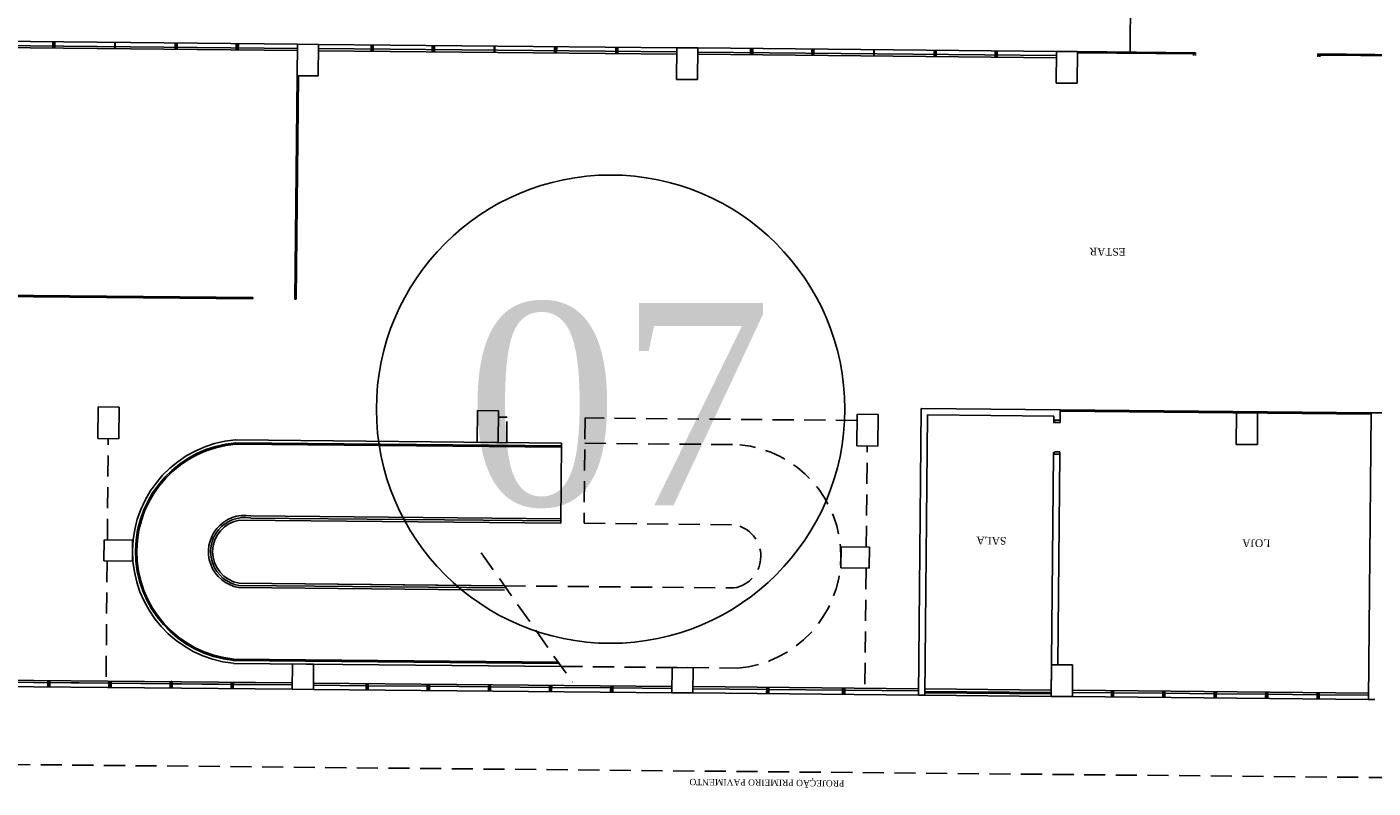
# Model space of a CAD drawing. Header units: millimetres. Extents: x 593 to 1794, y -180 to 570.
# Tile 50 of 71: x 1318 to 1350, y 43 to 61. Entities that reach past the tile are written whole.
import ezdxf

# ---------------------------------------------------------------- set-up
doc = ezdxf.new("R2010")
doc.units = ezdxf.units.MM
doc.header["$MEASUREMENT"] = 0
doc.linetypes.add('Dashed', pattern=[0.75, 0.5, -0.25])
doc.layers.get('0').update_dxf_attribs({"color": 5, "lineweight": 20})
for name, color, linetype, lineweight in [('Layout - Marco Polo', 252, 'Continuous', 25), ('Linha de Chamada - Marco Polo', 1, 'Continuous', 25), ('Textos - Marco Polo', 143, 'Continuous', 25)]:
    doc.layers.add(name, color=color, linetype=linetype, lineweight=lineweight)
doc.styles.add('Dutch801RmBT', font='dutch.ttf')
doc.styles.add('TimesNewRoman', font='times.ttf')

msp = doc.modelspace()

# ---------------------------------------------------------------- hatches: boundary and pattern name
at = {"layer": 'Layout - Marco Polo', "linetype": 'Continuous'}
for points in [[(1318.895, 60.828), (1318.945, 60.827), (1318.946, 60.977), (1318.896, 60.978)], [(1320.345, 60.814), (1320.395, 60.813), (1320.396, 60.963), (1320.346, 60.964)], [(1321.795, 60.8), (1321.845, 60.8), (1321.846, 60.95), (1321.796, 60.95)], [(1323.245, 60.786), (1323.295, 60.786), (1323.296, 60.936), (1323.246, 60.936)], [(1326.444, 60.756), (1326.494, 60.755), (1326.496, 60.905), (1326.446, 60.906)], [(1327.894, 60.742), (1327.944, 60.742), (1327.946, 60.892), (1327.896, 60.892)], [(1329.344, 60.728), (1329.394, 60.728), (1329.396, 60.878), (1329.346, 60.878)], [(1330.794, 60.714), (1330.844, 60.714), (1330.846, 60.864), (1330.796, 60.864)], [(1332.244, 60.701), (1332.294, 60.7), (1332.296, 60.85), (1332.246, 60.851)], [(1335.444, 60.67), (1335.494, 60.67), (1335.495, 60.82), (1335.445, 60.82)], [(1336.894, 60.656), (1336.944, 60.656), (1336.945, 60.806), (1336.895, 60.806)], [(1338.344, 60.643), (1338.394, 60.642), (1338.395, 60.792), (1338.345, 60.793)], [(1339.794, 60.629), (1339.844, 60.628), (1339.845, 60.778), (1339.795, 60.779)], [(1341.244, 60.615), (1341.294, 60.615), (1341.295, 60.765), (1341.245, 60.765)], [(1318.776, 45.678), (1318.826, 45.678), (1318.827, 45.828), (1318.777, 45.828)], [(1320.226, 45.664), (1320.276, 45.664), (1320.277, 45.814), (1320.227, 45.814)], [(1321.676, 45.65), (1321.726, 45.65), (1321.727, 45.8), (1321.677, 45.8)], [(1323.125, 45.637), (1323.175, 45.636), (1323.177, 45.786), (1323.127, 45.787)], [(1326.325, 45.606), (1326.375, 45.606), (1326.377, 45.756), (1326.327, 45.756)], [(1327.775, 45.592), (1327.825, 45.592), (1327.827, 45.742), (1327.777, 45.742)], [(1329.225, 45.579), (1329.275, 45.578), (1329.277, 45.728), (1329.227, 45.729)], [(1330.675, 45.565), (1330.725, 45.564), (1330.727, 45.714), (1330.677, 45.715)], [(1332.125, 45.551), (1332.175, 45.551), (1332.177, 45.701), (1332.127, 45.701)], [(1335.825, 45.516), (1335.875, 45.515), (1335.876, 45.665), (1335.826, 45.666)], [(1337.625, 45.499), (1337.675, 45.498), (1337.676, 45.648), (1337.626, 45.649)], [(1344, 45.438), (1344.05, 45.438), (1344.051, 45.588), (1344.001, 45.588)], [(1345.219, 45.427), (1345.269, 45.426), (1345.271, 45.576), (1345.221, 45.577)], [(1346.439, 45.415), (1346.489, 45.414), (1346.491, 45.564), (1346.441, 45.565)], [(1347.659, 45.403), (1347.709, 45.403), (1347.711, 45.553), (1347.661, 45.553)], [(1348.879, 45.392), (1348.929, 45.391), (1348.931, 45.541), (1348.881, 45.542)]]:
    msp.add_hatch(color=256, dxfattribs=at).paths.add_polyline_path(points)

# ---------------------------------------------------------------- linework, layer by layer
at = {"linetype": 'Continuous'}
msp.add_lwpolyline([(1321.7, 45.821), (1321.74, 45.78)], dxfattribs=at)
at = {"layer": 'Layout - Marco Polo'}
for p, q in [((1344.445, 60.735), (1344.539, 70.584)), ((1324.696, 60.922), (1316.196, 61.003)), ((1318.895, 60.828), (1318.896, 60.978)), ((1324.695, 60.822), (1316.195, 60.903)), ((1324.695, 60.772), (1316.195, 60.853)), ((1318.945, 60.827), (1318.946, 60.977)), ((1321.795, 60.8), (1321.796, 60.95)), ((1321.845, 60.8), (1321.846, 60.95)), ((1323.245, 60.786), (1323.246, 60.936)), ((1323.295, 60.786), (1323.296, 60.936)), ((1324.689, 60.172), (1324.696, 60.922)), ((1324.696, 60.922), (1325.196, 60.918)), ((1325.189, 60.168), (1325.196, 60.918)), ((1333.694, 60.687), (1325.194, 60.768)), ((1333.695, 60.737), (1325.195, 60.818)), ((1333.696, 60.837), (1325.196, 60.918)), ((1326.444, 60.756), (1326.446, 60.906)), ((1326.494, 60.755), (1326.496, 60.905)), ((1327.894, 60.742), (1327.896, 60.892)), ((1327.944, 60.742), (1327.946, 60.892)), ((1330.794, 60.714), (1330.796, 60.864)), ((1330.844, 60.714), (1330.846, 60.864)), ((1332.244, 60.701), (1332.246, 60.851)), ((1332.294, 60.7), (1332.296, 60.85)), ((1333.688, 60.087), (1333.696, 60.837)), ((1333.696, 60.837), (1334.196, 60.832)), ((1334.188, 60.082), (1334.196, 60.832)), ((1334.188, 60.082), (1334.196, 60.832)), ((1342.694, 60.601), (1334.194, 60.682)), ((1342.694, 60.651), (1334.195, 60.732)), ((1342.695, 60.751), (1334.196, 60.832)), ((1335.444, 60.67), (1335.445, 60.82)), ((1335.494, 60.67), (1335.495, 60.82)), ((1336.894, 60.656), (1336.895, 60.806)), ((1336.944, 60.656), (1336.945, 60.806)), ((1339.794, 60.629), (1339.795, 60.779)), ((1339.844, 60.628), (1339.845, 60.778)), ((1341.244, 60.615), (1341.245, 60.765)), ((1341.294, 60.615), (1341.295, 60.765)), ((1342.688, 60.001), (1342.695, 60.751)), ((1342.695, 60.751), (1343.195, 60.747)), ((1343.188, 59.997), (1343.195, 60.747)), ((1345.995, 60.72), (1343.195, 60.747)), ((1345.995, 60.69), (1343.195, 60.717)), ((1345.944, 60.65), (1345.945, 60.68)), ((1345.945, 60.69), (1345.945, 60.72)), ((1345.994, 60.65), (1345.995, 60.68)), ((1345.995, 60.69), (1345.995, 60.72)), ((1351.695, 60.666), (1348.895, 60.692)), ((1348.895, 60.662), (1348.895, 60.692)), ((1351.694, 60.636), (1348.895, 60.662)), ((1348.945, 60.662), (1348.945, 60.692)), ((1348.894, 60.622), (1348.894, 60.652)), ((1348.944, 60.622), (1348.944, 60.652)), ((1324.689, 60.172), (1324.638, 54.873)), ((1324.719, 60.172), (1324.668, 54.872)), ((1325.189, 60.168), (1324.689, 60.172)), ((1334.188, 60.082), (1333.688, 60.087)), ((1343.188, 59.997), (1342.688, 60.001)), ((1315.119, 54.993), (1323.639, 54.912)), ((1315.119, 54.963), (1323.638, 54.882)), ((1323.639, 54.912), (1323.638, 54.882)), ((1324.668, 54.872), (1324.638, 54.873)), ((1319.962, 51.567), (1319.969, 52.317)), ((1320.469, 52.312), (1319.969, 52.317)), ((1320.462, 51.562), (1320.469, 52.312)), ((1328.961, 51.481), (1328.968, 52.231)), ((1329.468, 52.227), (1328.968, 52.231)), ((1329.461, 51.477), (1329.468, 52.227)), ((1337.961, 51.396), (1337.968, 52.146)), ((1338.468, 52.141), (1337.968, 52.146)), ((1338.461, 51.391), (1338.468, 52.141)), ((1339.425, 45.482), (1339.489, 52.271)), ((1342.789, 52.25), (1339.499, 52.281)), ((1339.575, 45.48), (1339.638, 52.12)), ((1342.638, 52.101), (1339.648, 52.13)), ((1342.637, 52.001), (1342.638, 52.101)), ((1342.787, 52), (1342.789, 52.25)), ((1342.789, 52.25), (1350.164, 52.18)), ((1342.789, 52.22), (1350.164, 52.15)), ((1346.969, 52.18), (1346.962, 51.43)), ((1347.469, 52.175), (1346.969, 52.18)), ((1347.469, 52.175), (1347.462, 51.426)), ((1350.099, 45.38), (1350.164, 52.18)), ((1350.814, 52.174), (1350.164, 52.18)), ((1342.787, 52), (1342.637, 52.001)), ((1320.462, 51.562), (1319.962, 51.567)), ((1330.961, 51.392), (1323.231, 51.466)), ((1330.96, 51.362), (1323.231, 51.436)), ((1330.961, 51.462), (1323.232, 51.536)), ((1329.461, 51.477), (1328.961, 51.481)), ((1330.943, 49.563), (1330.961, 51.462)), ((1347.462, 51.426), (1346.962, 51.43)), ((1338.461, 51.391), (1337.961, 51.396)), ((1342.575, 45.452), (1342.629, 51.201)), ((1342.779, 51.2), (1342.629, 51.201)), ((1342.732, 46.2), (1342.779, 51.2)), ((1330.943, 49.563), (1323.326, 49.635)), ((1330.944, 49.663), (1323.592, 49.732)), ((1330.944, 49.613), (1323.592, 49.682)), ((1320.109, 48.666), (1320.114, 49.166)), ((1320.789, 49.159), (1320.114, 49.166)), ((1320.784, 48.659), (1320.789, 49.159)), ((1337.583, 48.499), (1337.588, 48.999)), ((1338.263, 48.993), (1337.588, 48.999)), ((1338.258, 48.493), (1338.263, 48.993)), ((1320.784, 48.659), (1320.109, 48.666)), ((1338.258, 48.493), (1337.583, 48.499)), ((1329.605, 47.975), (1323.302, 48.035)), ((1329.606, 48.025), (1323.303, 48.085)), ((1329.606, 48.075), (1323.312, 48.135)), ((1329.534, 48.076), (1323.312, 48.135)), ((1330.884, 46.263), (1323.182, 46.336)), ((1330.884, 46.233), (1323.182, 46.306)), ((1330.955, 46.162), (1323.181, 46.236)), ((1324.575, 45.623), (1324.581, 46.223)), ((1325.081, 46.218), (1324.581, 46.223)), ((1325.075, 45.618), (1325.081, 46.218)), ((1333.575, 45.537), (1333.581, 46.137)), ((1334.081, 46.133), (1333.581, 46.137)), ((1334.075, 45.533), (1334.081, 46.133)), ((1342.575, 45.452), (1342.582, 46.202)), ((1343.082, 46.197), (1342.582, 46.202)), ((1343.075, 45.447), (1343.082, 46.197)), ((1324.575, 45.623), (1316.076, 45.704)), ((1324.577, 45.773), (1316.077, 45.854)), ((1324.576, 45.723), (1316.077, 45.804)), ((1318.776, 45.678), (1318.777, 45.828)), ((1318.826, 45.678), (1318.827, 45.828)), ((1320.227, 45.764), (1318.827, 45.778)), ((1320.226, 45.664), (1320.227, 45.814)), ((1320.276, 45.664), (1320.277, 45.814)), ((1321.677, 45.75), (1320.277, 45.764)), ((1321.676, 45.65), (1321.677, 45.8)), ((1321.726, 45.65), (1321.727, 45.8)), ((1323.126, 45.737), (1321.727, 45.75)), ((1323.125, 45.637), (1323.127, 45.787)), ((1323.175, 45.636), (1323.177, 45.786)), ((1324.576, 45.723), (1323.176, 45.736)), ((1326.326, 45.706), (1325.076, 45.718)), ((1333.576, 45.687), (1325.077, 45.768)), ((1326.325, 45.606), (1326.327, 45.756)), ((1326.375, 45.606), (1326.377, 45.756)), ((1327.776, 45.692), (1326.376, 45.706)), ((1327.775, 45.592), (1327.777, 45.742)), ((1327.825, 45.592), (1327.827, 45.742)), ((1329.226, 45.679), (1327.826, 45.692)), ((1329.225, 45.579), (1329.227, 45.729)), ((1329.275, 45.578), (1329.277, 45.728)), ((1330.676, 45.665), (1329.276, 45.678)), ((1330.675, 45.565), (1330.677, 45.715)), ((1330.725, 45.564), (1330.727, 45.714)), ((1332.126, 45.651), (1330.726, 45.664)), ((1332.125, 45.551), (1332.127, 45.701)), ((1332.175, 45.551), (1332.177, 45.701)), ((1334.076, 45.683), (1339.426, 45.632)), ((1335.825, 45.516), (1335.826, 45.666)), ((1335.875, 45.515), (1335.876, 45.665)), ((1325.075, 45.618), (1324.575, 45.623)), ((1333.575, 45.537), (1325.075, 45.618)), ((1333.576, 45.637), (1332.176, 45.651)), ((1334.075, 45.533), (1333.575, 45.537)), ((1334.075, 45.533), (1339.425, 45.482)), ((1334.076, 45.633), (1335.826, 45.616)), ((1335.876, 45.615), (1337.626, 45.599)), ((1337.625, 45.499), (1337.626, 45.649)), ((1337.675, 45.498), (1337.676, 45.648)), ((1337.676, 45.598), (1339.426, 45.582)), ((1339.575, 45.48), (1339.425, 45.482)), ((1342.575, 45.512), (1339.575, 45.54)), ((1342.575, 45.452), (1339.575, 45.48)), ((1342.576, 45.602), (1339.576, 45.63)), ((1342.575, 45.542), (1339.576, 45.57)), ((1343.075, 45.447), (1342.575, 45.452)), ((1342.75, 45.45), (1342.6, 45.451)), ((1350.099, 45.38), (1343.075, 45.447)), ((1350.101, 45.53), (1343.076, 45.597)), ((1344, 45.538), (1343.076, 45.547)), ((1344, 45.438), (1344.001, 45.588)), ((1344.05, 45.438), (1344.051, 45.588)), ((1345.22, 45.527), (1344.05, 45.538)), ((1345.219, 45.427), (1345.221, 45.577)), ((1345.269, 45.426), (1345.271, 45.576)), ((1346.44, 45.515), (1345.27, 45.526)), ((1346.439, 45.415), (1346.441, 45.565)), ((1346.489, 45.414), (1346.491, 45.564)), ((1347.66, 45.503), (1346.49, 45.514)), ((1347.659, 45.403), (1347.661, 45.553)), ((1347.709, 45.403), (1347.711, 45.553)), ((1348.88, 45.492), (1347.71, 45.503)), ((1348.879, 45.392), (1348.881, 45.542)), ((1348.929, 45.391), (1348.931, 45.541)), ((1350.1, 45.48), (1348.93, 45.491)), ((1350.249, 45.379), (1350.099, 45.38))]:
    msp.add_line(p, q, dxfattribs=at)
at = {"layer": 'Layout - Marco Polo', "linetype": 'Dashed'}
for p, q in [((1329.467, 52.077), (1329.667, 52.075)), ((1329.661, 51.475), (1329.667, 52.075)), ((1331.517, 52.057), (1331.493, 49.557)), ((1337.967, 51.996), (1331.517, 52.057)), ((1320.189, 49.165), (1320.212, 51.565)), ((1331.511, 51.457), (1335.191, 51.422)), ((1338.188, 48.994), (1338.211, 51.393)), ((1331.493, 49.557), (1335.061, 49.523)), ((1329.053, 48.86), (1331.217, 45.79)), ((1320.184, 48.665), (1320.156, 45.665)), ((1338.183, 48.494), (1338.156, 45.644)), ((1329.606, 48.075), (1335.046, 48.023)), ((1330.955, 46.162), (1335.141, 46.122)), ((1356.606, 43.468), (1302.139, 43.986))]:
    msp.add_line(p, q, dxfattribs=at)
at = {"layer": 'Layout - Marco Polo', "linetype": 'Continuous'}
for p, q in [((1342.632, 51.935), (1342.632, 51.96)), ((1342.637, 52.001), (1342.637, 51.966)), ((1342.637, 51.966), (1342.667, 51.966)), ((1342.667, 51.966), (1342.667, 51.951)), ((1342.786, 51.95), (1342.667, 51.951)), ((1342.786, 51.95), (1342.787, 52)), ((1342.63, 51.236), (1342.629, 51.201)), ((1342.63, 51.236), (1342.66, 51.236)), ((1342.66, 51.236), (1342.66, 51.251)), ((1342.78, 51.25), (1342.66, 51.251)), ((1342.779, 51.2), (1342.78, 51.25))]:
    msp.add_line(p, q, dxfattribs=at)
msp.add_circle((1342.632, 51.965), 0.00353, dxfattribs=at)
at = {"layer": 'Layout - Marco Polo'}
for centre, radius, start, end in [((1339.499, 52.271), 0.01, 89.4551, 179.4551), ((1339.648, 52.12), 0.01, 89.4551, 179.4551), ((1323.447, 48.884), 2.661, 94.6499, 264.2602), ((1323.447, 48.884), 2.591, 94.6499, 264.2602), ((1323.447, 48.884), 2.561, 94.6499, 264.2602), ((1323.447, 48.884), 0.861, 80.3156, 260.3156), ((1323.447, 48.884), 0.811, 80.3156, 260.3156), ((1323.447, 48.884), 0.761, 99.1779, 259.7323)]:
    msp.add_arc(centre, radius, start, end, dxfattribs=at)
at = {"layer": 'Layout - Marco Polo', "linetype": 'Dashed'}
for radius, start, end in [(2.661, 274.6499, 84.2602), (0.761, 279.1779, 79.7323)]:
    msp.add_arc((1334.925, 48.775), radius, start, end, dxfattribs=at)
at = {"layer": 'Linha de Chamada - Marco Polo', "color": 1}
msp.add_circle((1332.124, 52.265), 5.554, dxfattribs=at)

# ---------------------------------------------------------------- texts
at = {"layer": 'Layout - Marco Polo', "char_height": 0.18, "attachment_point": 7, "rotation": 179.4561, "line_spacing_factor": 0.9, "style": 'Dutch801RmBT'}
for s, insert, width in [('ESTAR', (1344.342, 56.088), 1.08), ('SALA', (1341.509, 49.235), 0.864), ('LOJA', (1347.768, 49.175), 0.864)]:
    msp.add_mtext(s, dxfattribs=dict(at, insert=insert, width=width))
at = {"layer": 'Layout - Marco Polo', "insert": (1337.668, 43.312), "char_height": 0.15, "width": 18.298, "attachment_point": 1, "rotation": 179.4561, "style": 'TimesNewRoman'}
msp.add_mtext('PROJEÇÃO PRIMEIRO PAVIMENTO', dxfattribs=at)
at = {"layer": 'Textos - Marco Polo', "color": 3, "insert": (1332.318, 49.911), "char_height": 4.8, "width": 11.52, "attachment_point": 8, "line_spacing_factor": 0.9, "style": 'Dutch801RmBT'}
msp.add_mtext('07', dxfattribs=at)

doc.saveas('drawing.dxf')
